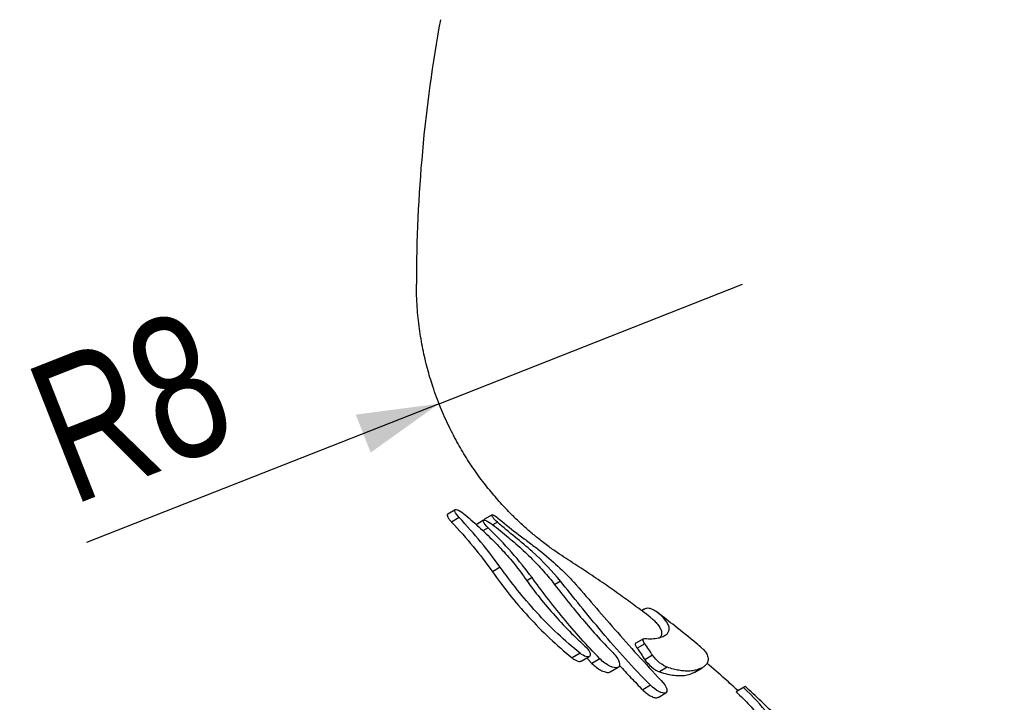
# Model space of a CAD drawing. Header units: millimetres. Extents: x 10 to 412, y 8 to 584.
# Tile 40 of 83: x 196 to 220, y 483 to 500. Entities that reach past the tile are written whole.
import ezdxf

# ---------------------------------------------------------------- set-up
doc = ezdxf.new("R2010")
doc.units = ezdxf.units.MM
doc.layers.add('DETAIL', color=3, linetype='Continuous')
doc.layers.add('DIMENSIONS', color=2, linetype='Continuous')
doc.layers.add('OUTLINE', color=7, linetype='Continuous', lineweight=25)
doc.styles.add('SLDTEXTSTYLE0', font='TXT', dxfattribs={"width": 0.75})
doc.dimstyles.new('SLDDIMSTYLE9', dxfattribs={"dimtxt": 3.5, "dimasz": 2, "dimexe": 0, "dimexo": 0.0625, "dimgap": 0.875, "dimtad": 1, "dimrnd": 1e-09, "dimzin": 12, "dimdsep": 46, "dimtxsty": 'SLDTEXTSTYLE0', "dimsah": 1, "dimcen": 0, "dimadec": 0, "dimazin": 3, "dimtfac": 1, "dimtofl": 0, "dimtmove": 0, "dimatfit": 3, "dimfxl": 0, "dimfrac": 2, "dimtolj": 1, "dimtzin": 12, "dimarcsym": 0})

# ---------------------------------------------------------------- blocks, each defined once
blk = doc.blocks.new('_D_59')
at = {"layer": 'DIMENSIONS'}
for q in [(213.468, 493.305), (197.369, 486.967)]:
    blk.add_line((206.024, 490.374), q, dxfattribs=at)
blk.add_solid([(206.024, 490.374), (203.98, 490.107), (204.346, 489.176)], dxfattribs=at)
at = {"layer": 'DIMENSIONS', "insert": (195.733, 491.121), "char_height": 3.5, "attachment_point": 1, "rotation": 21.4906, "style": 'SLDTEXTSTYLE0'}
blk.add_mtext('R8', dxfattribs=at)

msp = doc.modelspace()

# ---------------------------------------------------------------- linework, layer by layer
at = {"layer": 'DETAIL'}
for p, q in [((206.5191, 487.57934), (206.33248, 487.46963)), ((207.45747, 487.46541), (207.34733, 487.40066)), ((207.22664, 487.33259), (207.10008, 487.25819)), ((207.52579, 486.362), (207.33565, 486.25021)), ((208.30655, 486.10656), (208.1786, 486.03135)), ((209.00597, 486.01932), (208.86067, 485.9339)), ((211.07262, 484.48526), (210.88381, 484.37426)), ((209.48565, 484.25068), (209.29068, 484.13606)), ((209.97121, 484.11692), (209.7775, 484.00304)), ((211.26538, 484.20168), (211.0763, 484.09053)), ((211.62411, 483.90578), (211.43512, 483.79468)), ((211.21437, 483.46496), (211.02244, 483.35212))]:
    msp.add_line(p, q, dxfattribs=at)
at = {"layer": 'OUTLINE'}
for p, q in [((206.4209, 487.77377), (206.23703, 487.66567)), ((207.32521, 487.64837), (207.14249, 487.54095)), ((207.11703, 487.51412), (206.93206, 487.40539)), ((211.05691, 485.32945), (210.99623, 485.29378)), ((211.04215, 484.60871), (210.8541, 484.49815)), ((209.51468, 484.05784), (209.70936, 484.17229)), ((209.64886, 484.13672), (209.7775, 484.00304)), ((210.22754, 483.79343), (210.42028, 483.90674)), ((212.30142, 483.79036), (212.48337, 483.89732)), ((212.48394, 483.89765), (212.48911, 483.90069)), ((211.39801, 483.16803), (211.59009, 483.28095)), ((213.49369, 483.41398), (213.31294, 483.30771))]:
    msp.add_line(p, q, dxfattribs=at)
msp.add_arc((241.46781, 493.30517), 36, 169.611142, 179.999978, dxfattribs=at)
for points, knots in [([(211.21289, 485.13149), (211.21166, 485.13245), (211.08113, 485.23368), (210.82015, 485.42646), (210.42802, 485.7113), (210.02663, 485.99183), (209.68474, 486.22261), (209.40541, 486.40639), (209.19404, 486.54216), (208.97455, 486.68403), (208.7431, 486.84723), (208.50921, 487.02476), (208.27193, 487.21963), (208.03472, 487.42992), (207.78482, 487.67069), (207.52452, 487.94525), (207.25672, 488.25711), (206.98505, 488.60996), (206.7265, 488.98927), (206.48412, 489.39365), (206.26054, 489.82126), (206.05099, 490.29095), (205.87522, 490.7675), (205.73271, 491.24526), (205.62145, 491.71869), (205.53636, 492.22172), (205.47897, 492.75381), (205.47159, 493.11855), (205.46781, 493.30517)], [0, 0, 0, 0, 0.00044496, 0.04710484, 0.09250894, 0.13865512, 0.18674275, 0.21013092, 0.23400354, 0.25838249, 0.28464845, 0.3147421, 0.34209776, 0.37218455, 0.40511653, 0.44102407, 0.48003388, 0.52228593, 0.56794712, 0.61085684, 0.65665756, 0.70546471, 0.75742262, 0.80138315, 0.84756237, 0.89601169, 0.94679463, 1, 1, 1, 1]), ([(206.23962, 487.66126), (206.23502, 487.66005), (206.21974, 487.65604), (206.22509, 487.61993), (206.25474, 487.56208), (206.29674, 487.50831), (206.32525, 487.47745), (206.33248, 487.46963)], [0, 0, 0, 0, 0.12185256, 0.40433842, 0.66614848, 0.91536786, 1, 1, 1, 1]), ([(206.5191, 487.57934), (206.46615, 487.63558), (206.42748, 487.68921), (206.40207, 487.76212), (206.41442, 487.78035), (206.47549, 487.77437), (206.52391, 487.75083), (206.63577, 487.67591), (206.69955, 487.62463), (206.75963, 487.56973)], [0, 0, 0, 0, 0.25, 0.25, 0.5, 0.5, 0.75, 0.75, 1, 1, 1, 1]), ([(207.45747, 487.46541), (207.41387, 487.50422), (207.37476, 487.54543), (207.32477, 487.61271), (207.31517, 487.63719), (207.32905, 487.65457), (207.3521, 487.64785), (207.4169, 487.60991), (207.4588, 487.57891), (207.50254, 487.54234)], [0, 0, 0, 0, 0.25, 0.25, 0.5, 0.5, 0.75, 0.75, 1, 1, 1, 1]), ([(206.75963, 487.56973), (206.88735, 487.45302), (207.01596, 487.34024), (207.26116, 487.10855), (207.37948, 486.99139), (207.60622, 486.75344), (207.71519, 486.63195), (207.9168, 486.39002), (208.00992, 486.26917), (208.09474, 486.14819)], [0, 0, 0, 0, 0.25, 0.25, 0.5, 0.5, 0.75, 0.75, 1, 1, 1, 1]), ([(207.22664, 487.33259), (207.16953, 487.3877), (207.12798, 487.43971), (207.09977, 487.50736), (207.11263, 487.52193), (207.17807, 487.50838), (207.23024, 487.48103), (207.35067, 487.40132), (207.41922, 487.34913), (207.48434, 487.29471)], [0, 0, 0, 0, 0.25, 0.25, 0.5, 0.5, 0.75, 0.75, 1, 1, 1, 1]), ([(207.14394, 487.53848), (207.14207, 487.53832), (207.13342, 487.53755), (207.13328, 487.52727), (207.14111, 487.51367), (207.14131, 487.51331)], [0, 0, 0, 0, 0.21173109, 0.97904702, 1, 1, 1, 1]), ([(209.00597, 486.01931), (208.81171, 486.26231), (208.57723, 486.50341), (208.17559, 486.8654), (208.0343, 486.9851), (207.74448, 487.21882), (207.59963, 487.33886), (207.45747, 487.46541)], [0, 0, 0, 0, 0.5, 0.5, 0.75, 0.75, 1, 1, 1, 1]), ([(207.50254, 487.54234), (207.66018, 487.41058), (207.82105, 487.28117), (208.06855, 487.09257), (208.15264, 487.03133), (208.31938, 486.90618), (208.40243, 486.84215), (208.64385, 486.65016), (208.79624, 486.5211), (209.08123, 486.25917), (209.21458, 486.12527), (209.33057, 485.99415)], [0, 0, 0, 0, 0.25, 0.25, 0.375, 0.375, 0.5, 0.5, 0.75, 0.75, 1, 1, 1, 1]), ([(207.48434, 487.29471), (207.61364, 487.18667), (207.74275, 487.0818), (207.98937, 486.86627), (208.10839, 486.75723), (208.33664, 486.53581), (208.44641, 486.42278), (208.64969, 486.19806), (208.74376, 486.08591), (208.82969, 485.97383)], [0, 0, 0, 0, 0.25, 0.25, 0.5, 0.5, 0.75, 0.75, 1, 1, 1, 1]), ([(207.33565, 486.25021), (207.46424, 486.06885), (207.60143, 485.88501), (207.89597, 485.51571), (208.05513, 485.32828), (208.38758, 484.96452), (208.55986, 484.78897), (208.91716, 484.45112), (209.10299, 484.28826), (209.29068, 484.13606)], [0, 0, 0, 0, 0.25, 0.25, 0.5, 0.5, 0.75, 0.75, 1, 1, 1, 1]), ([(209.48565, 484.25068), (209.29782, 484.40293), (209.11469, 484.56319), (208.75771, 484.89971), (208.58224, 485.07782), (208.24847, 485.4415), (208.09158, 485.62526), (207.7953, 485.99433), (207.6551, 486.18087), (207.52579, 486.362)], [0, 0, 0, 0, 0.25, 0.25, 0.5, 0.5, 0.75, 0.75, 1, 1, 1, 1]), ([(208.09474, 486.14819), (208.19279, 486.00835), (208.29788, 485.86532), (208.52342, 485.57481), (208.64459, 485.4265), (209.02991, 484.98228), (209.3078, 484.69648), (209.60383, 484.42883)], [0, 0, 0, 0, 0.25, 0.25, 0.5, 0.5, 1, 1, 1, 1]), ([(209.97121, 484.11692), (209.64958, 484.4444), (209.35148, 484.77897), (208.93323, 485.28525), (208.79825, 485.45528), (208.54309, 485.78648), (208.42204, 485.94869), (208.30655, 486.10657)], [0, 0, 0, 0, 0.5, 0.5, 0.75, 0.75, 1, 1, 1, 1]), ([(208.82969, 485.97383), (209.03361, 485.70784), (209.25524, 485.42792), (209.62115, 484.99459), (209.74946, 484.84709), (210.01312, 484.55487), (210.14888, 484.40958), (210.28896, 484.2655)], [0, 0, 0, 0, 0.5, 0.5, 0.75, 0.75, 1, 1, 1, 1]), ([(211.21437, 483.46496), (210.78916, 483.89613), (210.39449, 484.33457), (209.83688, 484.99167), (209.65852, 485.20837), (209.32069, 485.62508), (209.16008, 485.82656), (209.00597, 486.01931)], [0, 0, 0, 0, 0.5, 0.5, 0.75, 0.75, 1, 1, 1, 1]), ([(209.33057, 485.99415), (209.65068, 485.63228), (209.98423, 485.24247), (210.52004, 484.63075), (210.70558, 484.42112), (211.08564, 484.00058), (211.27985, 483.78995), (211.479, 483.57967)], [0, 0, 0, 0, 0.5, 0.5, 0.75, 0.75, 1, 1, 1, 1]), ([(211.07214, 484.61333), (211.13336, 484.60995), (211.25582, 484.60318), (211.40514, 484.62229), (211.52927, 484.66203), (211.61717, 484.71787), (211.66469, 484.78255), (211.67843, 484.85559), (211.65897, 484.93707), (211.60278, 485.03873), (211.50746, 485.15196), (211.38249, 485.25905), (211.27047, 485.32598), (211.18127, 485.35373), (211.11085, 485.35772), (211.07383, 485.33721), (211.05762, 485.32823)], [0, 0, 0, 0, 0.063095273, 0.126197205, 0.191177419, 0.256143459, 0.317947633, 0.379761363, 0.442995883, 0.506253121, 0.602310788, 0.698414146, 0.794416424, 0.868307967, 0.942324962, 1, 1, 1, 1]), ([(212.47387, 484.3767), (212.42892, 484.41502), (212.21092, 484.60085), (211.85387, 484.88917), (211.53705, 485.13293), (211.40045, 485.23803)], [0, 0, 0, 0, 0.12875158, 0.62433807, 1, 1, 1, 1]), ([(211.21158, 485.1298), (211.22981, 485.11639), (211.27757, 485.08124), (211.3553, 485.00311), (211.43011, 484.9094), (211.48028, 484.8126), (211.49537, 484.72136), (211.46768, 484.66893), (211.45384, 484.64272)], [0, 0, 0, 0, 0.1086456, 0.28463422, 0.46064512, 0.6364725, 0.81822141, 1, 1, 1, 1]), ([(210.8554, 484.49593), (210.85314, 484.49555), (210.83871, 484.49307), (210.8378, 484.46478), (210.85331, 484.42048), (210.87567, 484.3866), (210.88381, 484.37426)], [0, 0, 0, 0, 0.06971979, 0.44567616, 0.79820284, 1, 1, 1, 1]), ([(211.07262, 484.48526), (211.04376, 484.52647), (211.0287, 484.56088), (211.02953, 484.60598), (211.04512, 484.61577), (211.07214, 484.61333)], [0, 0, 0, 0, 0.5, 0.5, 1, 1, 1, 1]), ([(209.60383, 484.42883), (209.65228, 484.38502), (209.69495, 484.33151), (209.73853, 484.23897), (209.73889, 484.20152), (209.68609, 484.14245), (209.58473, 484.17038), (209.48565, 484.25068)], [0, 0, 0, 0, 0.25, 0.25, 0.5, 0.5, 1, 1, 1, 1]), ([(210.28896, 484.2655), (210.36627, 484.18598), (210.42608, 484.09724), (210.46749, 483.96125), (210.4498, 483.91558), (210.36234, 483.88491), (210.29347, 483.89811), (210.13746, 483.97405), (210.04914, 484.03758), (209.97121, 484.11692)], [0, 0, 0, 0, 0.25, 0.25, 0.5, 0.5, 0.75, 0.75, 1, 1, 1, 1]), ([(212.47295, 484.37562), (212.48129, 484.36974), (212.52368, 484.33983), (212.58208, 484.26256), (212.62573, 484.16767), (212.63075, 484.08164), (212.60869, 484.00996), (212.55948, 483.94781), (212.48756, 483.89645), (212.39706, 483.85473), (212.28368, 483.82355), (212.16191, 483.81112), (212.03708, 483.81455), (211.91366, 483.82999), (211.77742, 483.85812), (211.67521, 483.8899), (211.62411, 483.90578)], [0, 0, 0, 0, 0.03034478, 0.15420057, 0.27802102, 0.3621315, 0.44630041, 0.53035219, 0.59764643, 0.66493101, 0.73351868, 0.80208638, 0.85101218, 0.89993075, 0.9499696, 1, 1, 1, 1]), ([(209.29068, 484.13606), (209.31487, 484.11827), (209.36319, 484.08274), (209.43206, 484.05426), (209.48603, 484.04435), (209.50516, 484.05688), (209.51244, 484.06166)], [0, 0, 0, 0, 0.26748776, 0.534173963, 0.822579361, 1, 1, 1, 1]), ([(209.7775, 484.00304), (209.81253, 483.97019), (209.88246, 483.9046), (209.99582, 483.8317), (210.08516, 483.79333), (210.15034, 483.77969), (210.19288, 483.78069), (210.21889, 483.7857), (210.22711, 483.79343), (210.22739, 483.7937)], [0, 0, 0, 0, 0.2053271, 0.40999164, 0.63283301, 0.75344877, 0.87404428, 0.99571922, 1, 1, 1, 1]), ([(211.0763, 484.09053), (211.1159, 484.03038), (211.1814, 483.96144), (211.31554, 483.85223), (211.38304, 483.81196), (211.43512, 483.79468)], [0, 0, 0, 0, 0.5, 0.5, 1, 1, 1, 1]), ([(211.62411, 483.90578), (211.57208, 483.92313), (211.50456, 483.96352), (211.37055, 484.07268), (211.30507, 484.14154), (211.26538, 484.20168)], [0, 0, 0, 0, 0.5, 0.5, 1, 1, 1, 1]), ([(213.35704, 483.33431), (213.25412, 483.42904), (213.00581, 483.6576), (212.7504, 483.87821), (212.60084, 484.00739)], [0, 0, 0, 0, 0.41445572, 1, 1, 1, 1]), ([(210.45119, 483.95514), (210.45196, 483.95428), (210.54366, 483.85213), (210.73341, 483.64954), (210.92609, 483.45126), (211.02244, 483.35212)], [0, 0, 0, 0, 0.0042115, 0.50210009, 1, 1, 1, 1]), ([(211.43512, 483.79468), (211.49952, 483.77516), (211.62836, 483.73612), (211.79788, 483.70764), (211.94949, 483.69923), (212.09236, 483.71195), (212.21504, 483.74423), (212.27435, 483.77777), (212.30022, 483.79239)], [0, 0, 0, 0, 0.15543, 0.31091117, 0.47245715, 0.63405696, 0.840416, 1, 1, 1, 1]), ([(211.479, 483.57967), (211.54342, 483.51165), (211.59283, 483.43726), (211.62778, 483.32456), (211.61397, 483.28728), (211.54187, 483.26404), (211.48495, 483.27669), (211.35418, 483.34361), (211.28046, 483.39795), (211.21437, 483.46496)], [0, 0, 0, 0, 0.25, 0.25, 0.5, 0.5, 0.75, 0.75, 1, 1, 1, 1]), ([(211.02244, 483.35212), (211.05265, 483.32379), (211.11298, 483.26721), (211.20989, 483.20351), (211.29986, 483.16427), (211.36765, 483.15172), (211.38811, 483.1681), (211.39481, 483.17346)], [0, 0, 0, 0, 0.20905371, 0.417491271, 0.642708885, 0.882930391, 1, 1, 1, 1]), ([(213.31294, 483.30771), (213.43199, 483.19346), (213.54225, 483.08269), (213.74362, 482.86752), (213.83184, 482.76601), (213.97464, 482.58197), (214.02915, 482.49923), (214.09533, 482.36246), (214.10774, 482.30697), (214.09811, 482.26746)], [0, 0, 0, 0, 0.25, 0.25, 0.5, 0.5, 0.75, 0.75, 1, 1, 1, 1]), ([(213.49369, 483.41398), (213.50908, 483.42302), (213.53482, 483.43815), (213.53542, 483.43851), (213.53567, 483.43865)], [0, 0, 0, 0, 0.59782661, 1, 1, 1, 1]), ([(214.27957, 482.37414), (214.28872, 482.41335), (214.27663, 482.46698), (214.20974, 482.60457), (214.15619, 482.68571), (213.94125, 482.96299), (213.73129, 483.18521), (213.49369, 483.41397)], [0, 0, 0, 0, 0.25, 0.25, 0.5, 0.5, 1, 1, 1, 1]), ([(219.89608, 475.10899), (219.76734, 475.35504), (219.4738, 475.91607), (218.97685, 476.76984), (218.41334, 477.67284), (217.81766, 478.55513), (217.18962, 479.41895), (216.52688, 480.26526), (215.828, 481.09568), (215.09, 481.91107), (214.32838, 482.69778), (213.79708, 483.19649), (213.53729, 483.44035)], [0, 0, 0, 0, 0.079079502, 0.180316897, 0.281252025, 0.382182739, 0.483439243, 0.585360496, 0.688260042, 0.792488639, 0.898531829, 1, 1, 1, 1])]:
    msp.add_open_spline(points, degree=3, knots=knots, dxfattribs=at)
for points in [[(206.33248, 487.46963), (206.70399, 487.07355), (207.03965, 486.6677), (207.33565, 486.25021)], [(207.52579, 486.362), (207.22832, 486.77867), (206.89148, 487.18381), (206.5191, 487.57934)], [(208.30655, 486.10657), (207.9981, 486.5282), (207.63686, 486.93667), (207.22664, 487.33259)], [(211.26538, 484.20168), (211.20244, 484.29707), (211.1382, 484.3916), (211.07262, 484.48526)], [(210.88381, 484.37426), (210.94934, 484.28053), (211.01349, 484.18594), (211.0763, 484.09053)]]:
    msp.add_open_spline(points, degree=3, dxfattribs=at)

# ---------------------------------------------------------------- dimensions: what is measured, and where the dimension line sits
at = {"layer": 'DIMENSIONS'}
dim = msp.add_radius_dim(center=(213.46781, 493.30517), mpoint=(206.02399, 490.37438), dimstyle='SLDDIMSTYLE9', dxfattribs=at)
dim.commit()
dim.dimension.update_dxf_attribs({"geometry": '_D_59', "text_midpoint": (199.65452, 487.8666), "dimtype": 164})

doc.saveas('drawing.dxf')
